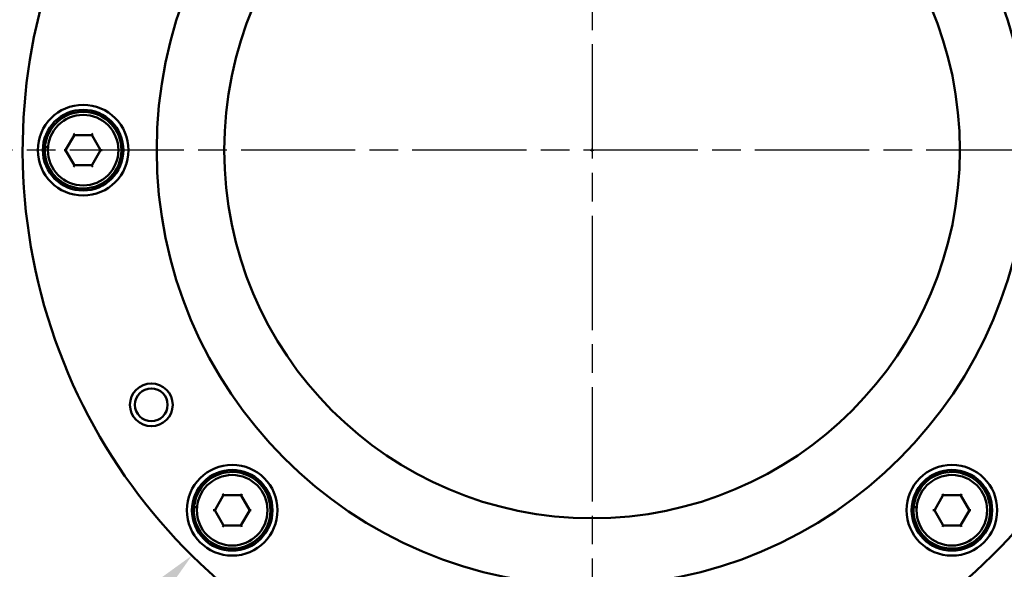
# Model space of a CAD drawing. Header units: millimetres. Extents: x 0 to 840, y 0 to 594.
# Tile 8 of 11: x 622 to 719, y 367 to 422. Entities that reach past the tile are written whole.
import ezdxf

# ---------------------------------------------------------------- set-up
doc = ezdxf.new("R2010")
doc.units = ezdxf.units.MM
doc.header["$LTSCALE"] = 2
doc.linetypes.add('CHAIN', pattern=[0.3543, 0.2362, -0.0295, 0.0591, -0.0295])
for name, color, linetype, lineweight in [('Bemaßung (ISO)', 7, 'Continuous', 25), ('Mittelpunktmarkierung (ISO)', 7, 'Continuous', 25), ('Sichtbar (ISO)', 7, 'Continuous', 50)]:
    doc.layers.add(name, color=color, linetype=linetype, lineweight=lineweight)
doc.styles.add('Notiztext (DIN)', font='isocpeur.ttf')
doc.dimstyles.new('Standard (DIN)', dxfattribs={"dimscale": 2, "dimtxt": 3.5, "dimasz": 2.5, "dimexe": 3.175, "dimexo": 0.8, "dimgap": 0.8, "dimtad": 1, "dimrnd": 1e-08, "dimzin": 0, "dimtxsty": 'Notiztext (DIN)', "dimcen": 0.09, "dimdle": 10, "dimclrd": 256, "dimclre": 256, "dimclrt": 256, "dimadec": 0, "dimazin": 0, "dimtfac": 1, "dimtmove": 0, "dimatfit": 3, "dimfxl": 1, "dimtolj": 1, "dimtzin": 0, "dimlwd": -1, "dimlwe": -1, "dimarcsym": 0})

# ---------------------------------------------------------------- blocks, each defined once
blk = doc.blocks.new('*D11')
at = {"layer": 'Bemaßung (ISO)'}
for p, q in [((649.484, 476.468), (575.499, 476.468)), ((581.849, 471.468), (581.849, 310.035)), ((656.484, 305.035), (575.499, 305.035))]:
    blk.add_line(p, q, dxfattribs=at)
for points in [[(581.016, 471.468), (582.682, 471.468), (581.849, 476.468)], [(581.016, 310.035), (582.682, 310.035), (581.849, 305.035)]]:
    blk.add_solid(points, dxfattribs=at)
at = {"layer": 'Defpoints', "color": 0}
for p in [(651.084, 476.468), (581.849, 305.035), (658.084, 305.035)]:
    blk.add_point(p, dxfattribs=at)
at = {"layer": 'Bemaßung (ISO)', "insert": (571.849, 379.027), "char_height": 7, "attachment_point": 1, "rotation": 90, "style": 'Notiztext (DIN)'}
blk.add_mtext('\\A1;171,43', dxfattribs=at)
blk = doc.blocks.new('*D17')
at = {"layer": 'Bemaßung (ISO)'}
for p, q in [((678.404, 409.035), (678.764, 409.035)), ((678.584, 408.855), (678.584, 409.215)), ((603.643, 333.172), (635.364, 365.283))]:
    blk.add_line(p, q, dxfattribs=at)
blk.add_solid([(634.771, 365.868), (635.957, 364.697), (638.878, 368.84)], dxfattribs=at)
at = {"layer": 'Defpoints', "color": 0}
for p in [(718.291, 449.23), (638.878, 368.84)]:
    blk.add_point(p, dxfattribs=at)
at = {"layer": 'Bemaßung (ISO)', "insert": (597.654, 341.338), "char_height": 7, "attachment_point": 1, "rotation": 45.35001, "style": 'Notiztext (DIN)'}
blk.add_mtext('\\A1;∅113,00', dxfattribs=at)
blk = doc.blocks.new('*D18')
at = {"layer": 'Bemaßung (ISO)'}
for p, q in [((741.684, 409.035), (778.434, 409.035)), ((772.084, 404.035), (772.084, 310.035)), ((700.684, 305.035), (778.434, 305.035))]:
    blk.add_line(p, q, dxfattribs=at)
for points in [[(771.251, 404.035), (772.918, 404.035), (772.084, 409.035)], [(771.251, 310.035), (772.918, 310.035), (772.084, 305.035)]]:
    blk.add_solid(points, dxfattribs=at)
at = {"layer": 'Defpoints', "color": 0}
for p in [(740.084, 409.035), (699.084, 305.035), (772.084, 305.035)]:
    blk.add_point(p, dxfattribs=at)
at = {"layer": 'Bemaßung (ISO)', "insert": (762.084, 344.61), "char_height": 7, "attachment_point": 1, "rotation": 90, "style": 'Notiztext (DIN)'}
blk.add_mtext('\\A1;104,00', dxfattribs=at)

msp = doc.modelspace()

# ---------------------------------------------------------------- linework, layer by layer
at = {"layer": 'Mittelpunktmarkierung (ISO)', "linetype": 'CHAIN', "ltscale": 23.990969}
for p, q in [((678.5845, 470.5347), (678.5845, 347.5347)), ((740.0845, 409.0347), (617.0845, 409.0347))]:
    msp.add_line(p, q, dxfattribs=at)
at = {"layer": 'Sichtbar (ISO)'}
for p, q in [((626.3813, 409.0847), (627.1896, 410.4847)), ((627.1776, 410.6055), (627.1368, 410.6762)), ((627.1776, 410.6055), (627.2084, 410.5522)), ((627.2262, 410.5213), (627.2084, 410.5522)), ((627.2762, 410.5347), (628.8927, 410.5347)), ((628.9427, 410.5213), (628.9606, 410.5522)), ((628.9913, 410.6055), (628.9606, 410.5522)), ((628.9794, 410.4847), (629.7876, 409.0847)), ((628.9913, 410.6055), (629.0321, 410.6762)), ((624.5969, 409.3293), (624.3954, 409.3293)), ((626.1891, 409.0347), (626.2708, 409.0347)), ((626.2708, 409.0347), (626.3323, 409.0347)), ((626.3679, 409.0347), (626.3323, 409.0347)), ((627.1896, 407.5847), (626.3813, 408.9847)), ((629.7876, 408.9847), (628.9794, 407.5847)), ((629.801, 409.0347), (629.8367, 409.0347)), ((629.8367, 409.0347), (629.8982, 409.0347)), ((629.8982, 409.0347), (629.9798, 409.0347)), ((627.1776, 407.464), (627.1368, 407.3933)), ((627.2084, 407.5173), (627.1776, 407.464)), ((627.2262, 407.5481), (627.2084, 407.5173)), ((628.8927, 407.5347), (627.2762, 407.5347)), ((628.9427, 407.5481), (628.9606, 407.5173)), ((628.9606, 407.5173), (628.9913, 407.464)), ((628.9913, 407.464), (629.0321, 407.3933)), ((641.1724, 373.3759), (641.9807, 374.7759)), ((641.9687, 374.8966), (641.9279, 374.9673)), ((641.9687, 374.8966), (641.9995, 374.8433)), ((642.0173, 374.8125), (641.9995, 374.8433)), ((642.0673, 374.8259), (643.6839, 374.8259)), ((643.7339, 374.8125), (643.7517, 374.8433)), ((643.7824, 374.8966), (643.7517, 374.8433)), ((643.7705, 374.7759), (644.5787, 373.3759)), ((643.7824, 374.8966), (643.8232, 374.9673)), ((712.5902, 373.3759), (713.3985, 374.7759)), ((713.3865, 374.8966), (713.3457, 374.9673)), ((713.3865, 374.8966), (713.4173, 374.8433)), ((713.4351, 374.8125), (713.4173, 374.8433)), ((713.4851, 374.8259), (715.1016, 374.8259)), ((715.1516, 374.8125), (715.1694, 374.8433)), ((715.2002, 374.8966), (715.1694, 374.8433)), ((715.1882, 374.7759), (715.9965, 373.3759)), ((715.2002, 374.8966), (715.241, 374.9673)), ((639.388, 373.6204), (639.1865, 373.6204)), ((640.9802, 373.3259), (641.0619, 373.3259)), ((641.0619, 373.3259), (641.1234, 373.3259)), ((641.159, 373.3259), (641.1234, 373.3259)), ((641.9807, 371.8759), (641.1724, 373.2759)), ((644.5787, 373.2759), (643.7705, 371.8759)), ((644.5921, 373.3259), (644.6278, 373.3259)), ((644.6278, 373.3259), (644.6893, 373.3259)), ((644.6893, 373.3259), (644.7709, 373.3259)), ((710.8058, 373.6204), (710.6043, 373.6204)), ((712.398, 373.3259), (712.4797, 373.3259)), ((712.4797, 373.3259), (712.5412, 373.3259)), ((712.5768, 373.3259), (712.5412, 373.3259)), ((713.3985, 371.8759), (712.5902, 373.2759)), ((715.9965, 373.2759), (715.1882, 371.8759)), ((716.0099, 373.3259), (716.0455, 373.3259)), ((716.0455, 373.3259), (716.1071, 373.3259)), ((716.1071, 373.3259), (716.1887, 373.3259)), ((641.9687, 371.7551), (641.9279, 371.6844)), ((641.9995, 371.8084), (641.9687, 371.7551)), ((642.0173, 371.8393), (641.9995, 371.8084)), ((643.6839, 371.8259), (642.0673, 371.8259)), ((643.7339, 371.8393), (643.7517, 371.8084)), ((643.7517, 371.8084), (643.7824, 371.7551)), ((643.7824, 371.7551), (643.8232, 371.6844)), ((713.3865, 371.7551), (713.3457, 371.6844)), ((713.4173, 371.8084), (713.3865, 371.7551)), ((713.4351, 371.8393), (713.4173, 371.8084)), ((715.1016, 371.8259), (713.4851, 371.8259)), ((715.1516, 371.8393), (715.1694, 371.8084)), ((715.1694, 371.8084), (715.2002, 371.7551)), ((715.2002, 371.7551), (715.241, 371.6844))]:
    msp.add_line(p, q, dxfattribs=at)
for centre, radius in [((678.5845, 409.0347), 43.2), ((678.5845, 409.0347), 36.5), ((628.0845, 409.0347), 4.5), ((628.0845, 409.0347), 4), ((628.0845, 409.0347), 3.5), ((634.8502, 383.7847), 2.121), ((634.8502, 383.7847), 1.621), ((642.8756, 373.3259), 4.5), ((642.8756, 373.3259), 4), ((714.2934, 373.3259), 4.5), ((714.2934, 373.3259), 4), ((642.8756, 373.3259), 3.5), ((714.2934, 373.3259), 3.5)]:
    msp.add_circle(centre, radius, dxfattribs=at)
for centre, radius, start, end in [((678.5845, 409.0347), 56.5, 119.261455, 60.738545), ((628.0845, 409.0347), 3.8, 176.481458, 171.263084), ((627.2762, 410.4347), 0.1, 120, 150), ((627.2762, 410.4347), 0.1, 90, 120), ((628.8927, 410.4347), 0.1, 60, 90), ((628.8927, 410.4347), 0.1, 30, 60), ((628.0845, 409.0347), 3.8, 171.263084, 176.481458), ((626.4679, 409.0347), 0.1, 150, 180), ((626.4679, 409.0347), 0.1, 180, 210), ((629.701, 409.0347), 0.1, 0, 30), ((629.701, 409.0347), 0.1, 330, 0), ((627.2762, 407.6347), 0.1, 210, 240), ((627.2762, 407.6347), 0.1, 240, 270), ((628.8927, 407.6347), 0.1, 270, 300), ((628.8927, 407.6347), 0.1, 300, 330), ((642.8756, 373.3259), 3.8, 176.481458, 171.263084), ((714.2934, 373.3259), 3.8, 176.481458, 171.263084), ((642.0673, 374.7259), 0.1, 120, 150), ((642.0673, 374.7259), 0.1, 90, 120), ((643.6839, 374.7259), 0.1, 60, 90), ((643.6839, 374.7259), 0.1, 30, 60), ((713.4851, 374.7259), 0.1, 120, 150), ((713.4851, 374.7259), 0.1, 90, 120), ((715.1016, 374.7259), 0.1, 60, 90), ((715.1016, 374.7259), 0.1, 30, 60), ((642.8756, 373.3259), 3.8, 171.263084, 176.481458), ((641.259, 373.3259), 0.1, 150, 180), ((641.259, 373.3259), 0.1, 180, 210), ((644.4921, 373.3259), 0.1, 0, 30), ((644.4921, 373.3259), 0.1, 330, 0), ((714.2934, 373.3259), 3.8, 171.263084, 176.481458), ((712.6768, 373.3259), 0.1, 150, 180), ((712.6768, 373.3259), 0.1, 180, 210), ((715.9099, 373.3259), 0.1, 0, 30), ((715.9099, 373.3259), 0.1, 330, 0), ((642.0673, 371.9259), 0.1, 210, 240), ((642.0673, 371.9259), 0.1, 240, 270), ((643.6839, 371.9259), 0.1, 270, 300), ((643.6839, 371.9259), 0.1, 300, 330), ((713.4851, 371.9259), 0.1, 210, 240), ((713.4851, 371.9259), 0.1, 240, 270), ((715.1016, 371.9259), 0.1, 270, 300), ((715.1016, 371.9259), 0.1, 300, 330)]:
    msp.add_arc(centre, radius, start, end, dxfattribs=at)
for points in [[(624.3954, 409.3293), (624.3908, 409.3293), (624.3861, 409.3291), (624.3767, 409.3283), (624.3721, 409.3277), (624.3628, 409.3261), (624.3582, 409.3251), (624.349, 409.3227), (624.3444, 409.3212), (624.3357, 409.3178), (624.3315, 409.316), (624.3237, 409.3118), (624.32, 409.3096), (624.3133, 409.3048), (624.3102, 409.3023), (624.3047, 409.2969), (624.3023, 409.2941), (624.2981, 409.2882), (624.2964, 409.2851), (624.2931, 409.2774), (624.2919, 409.2727), (624.2916, 409.268)], [(639.1865, 373.6204), (639.1819, 373.6204), (639.1772, 373.6202), (639.1678, 373.6194), (639.1632, 373.6188), (639.1539, 373.6173), (639.1493, 373.6162), (639.1401, 373.6138), (639.1355, 373.6123), (639.1268, 373.6089), (639.1226, 373.6071), (639.1148, 373.603), (639.1111, 373.6007), (639.1044, 373.5959), (639.1013, 373.5934), (639.0958, 373.588), (639.0934, 373.5852), (639.0892, 373.5793), (639.0875, 373.5762), (639.0842, 373.5685), (639.083, 373.5638), (639.0827, 373.5591)], [(710.6043, 373.6204), (710.5997, 373.6204), (710.595, 373.6202), (710.5856, 373.6194), (710.5809, 373.6188), (710.5717, 373.6173), (710.5671, 373.6162), (710.5579, 373.6138), (710.5533, 373.6123), (710.5446, 373.6089), (710.5404, 373.6071), (710.5326, 373.603), (710.5289, 373.6007), (710.5222, 373.5959), (710.5191, 373.5934), (710.5136, 373.588), (710.5112, 373.5852), (710.507, 373.5793), (710.5052, 373.5762), (710.502, 373.5685), (710.5008, 373.5638), (710.5005, 373.5591)]]:
    msp.add_open_spline(points, degree=3, knots=[0, 0, 0, 0, 0.00131307, 0.00131307, 0.00265115, 0.00265115, 0.004057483, 0.004057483, 0.005546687, 0.005546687, 0.007084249, 0.007084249, 0.008621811, 0.008621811, 0.010159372, 0.010159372, 0.011696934, 0.011696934, 0.013234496, 0.013234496, 0.015375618, 0.015375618, 0.015375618, 0.015375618], dxfattribs=at)

# ---------------------------------------------------------------- dimensions: what is measured, and where the dimension line sits
at = {"layer": 'Bemaßung (ISO)'}
for base, p1, p2, picture, middle in [((581.8489, 305.0347), (651.0845, 476.4684), (658.0845, 305.0347), '*D11', (581.8489, 390.7516)), ((772.0845, 305.0347), (740.0845, 409.0347), (699.0845, 305.0347), '*D18', (772.0845, 357.0347))]:
    dim = msp.add_linear_dim(base=base, p1=p1, p2=p2, angle=90, dimstyle='Standard (DIN)', override={"dimgap": 0.8, "dimdec": 2, "dimtol": 0, "dimlim": 0, "dimtp": 0, "dimtm": 0, "dimtdec": 2, "dimtofl": 0, "dimatfit": 1}, dxfattribs=at)
    dim.commit()
    dim.dimension.update_dxf_attribs({"geometry": picture, "text_midpoint": middle, "dimtype": 160})
dim = msp.add_diameter_dim_2p(p1=(718.2912, 449.2296), p2=(638.8777, 368.8399), dimstyle='Standard (DIN)', override={"dimgap": 0.8, "dimdec": 2, "dimlfac": 1, "dimtol": 0, "dimlim": 0, "dimtp": 0, "dimtm": 0, "dimtdec": 2, "dimtofl": 0}, dxfattribs=at)
dim.commit()
dim.dimension.update_dxf_attribs({"geometry": '*D17', "text_midpoint": (614.9756, 344.644), "dimtype": 163})

doc.saveas('drawing.dxf')
